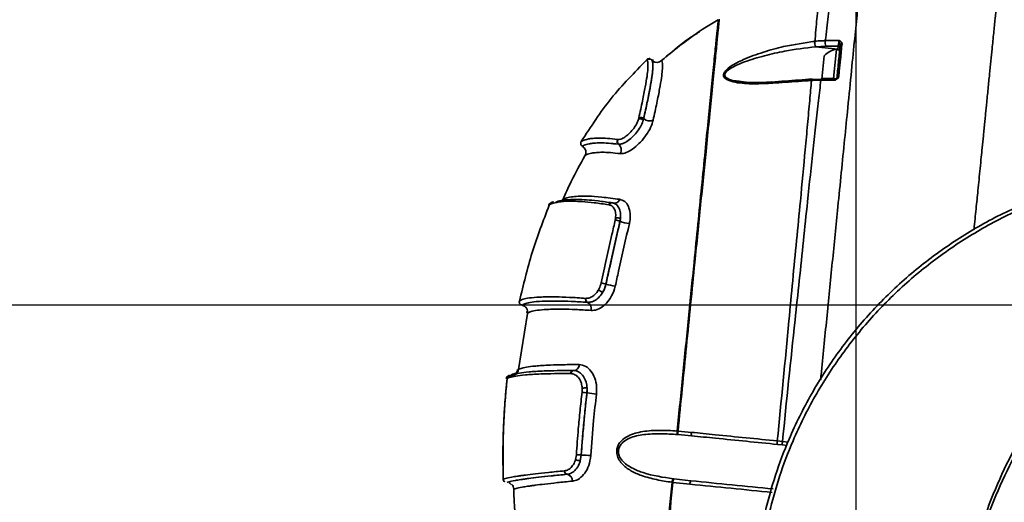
# Model space of a CAD drawing. Header units: millimetres. Extents: x -7686 to -856, y -458 to 6140.
# Tile 51 of 103: x -6014 to -5871, y 4045 to 4115. Entities that reach past the tile are written whole.
import ezdxf

# ---------------------------------------------------------------- set-up
doc = ezdxf.new("R2010")
doc.units = ezdxf.units.MM
doc.header["$LTSCALE"] = 5
doc.header["$PDSIZE"] = -1
doc.dimstyles.new('本体 安装', dxfattribs={"dimtxt": 24, "dimasz": 12, "dimexe": 7, "dimexo": 0.625, "dimtad": 1, "dimtoh": 1, "dimtxsty": 'Standard', "dimcen": 2.5, "dimclrd": 1, "dimclre": 1, "dimclrt": 4, "dimadec": 0, "dimazin": 0, "dimtfac": 1, "dimtmove": 0, "dimatfit": 3, "dimfxl": 1, "dimarcsym": 0})

# ---------------------------------------------------------------- blocks, each defined once
blk = doc.blocks.new('*D71')
at = {"color": 1, "linetype": 'ByBlock', "lineweight": -2, "transparency": 16777216}
for p, q in [((-5843.33, 4073.26), (-6086.92, 4073.26)), ((-6079.92, 4040.26), (-6079.92, 4061.26)), ((-5843.33, 4028.26), (-6086.92, 4028.26))]:
    blk.add_line(p, q, dxfattribs=at)
at = {"color": 1, "linetype": 'ByBlock', "transparency": 16777216}
for points in [[(-6081.92, 4061.26), (-6077.92, 4061.26), (-6079.92, 4073.26)], [(-6081.92, 4040.26), (-6077.92, 4040.26), (-6079.92, 4028.26)]]:
    blk.add_solid(points, dxfattribs=at)
at = {"layer": 'Defpoints', "color": 0, "linetype": 'ByBlock', "transparency": 16777216}
for p in [(-6079.92, 4073.26), (-5842.71, 4073.26), (-5842.71, 4028.26)]:
    blk.add_point(p, dxfattribs=at)
at = {"color": 4, "linetype": 'ByBlock', "transparency": 16777216, "insert": (-6092.54, 4048), "char_height": 24, "attachment_point": 5, "rotation": 90}
blk.add_mtext('45', dxfattribs=at)
blk = doc.blocks.new('*D77')
at = {"color": 1, "linetype": 'ByBlock', "lineweight": -2, "transparency": 16777216}
for p, q in [((-5892.71, 3650.76), (-5892.71, 4163.39)), ((-5842.71, 3650.76), (-5842.71, 4163.39)), ((-5880.71, 4156.39), (-5854.71, 4156.39))]:
    blk.add_line(p, q, dxfattribs=at)
at = {"color": 1, "linetype": 'ByBlock', "transparency": 16777216}
for points in [[(-5880.71, 4158.39), (-5880.71, 4154.39), (-5892.71, 4156.39)], [(-5854.71, 4158.39), (-5854.71, 4154.39), (-5842.71, 4156.39)]]:
    blk.add_solid(points, dxfattribs=at)
at = {"layer": 'Defpoints', "color": 0, "linetype": 'ByBlock', "transparency": 16777216}
for p in [(-5842.71, 4156.39), (-5892.71, 3650.14), (-5842.71, 3650.14)]:
    blk.add_point(p, dxfattribs=at)
at = {"color": 4, "linetype": 'ByBlock', "transparency": 16777216, "insert": (-5867.71, 4169.01), "char_height": 24, "attachment_point": 5}
blk.add_mtext('50', dxfattribs=at)

msp = doc.modelspace()

# ---------------------------------------------------------------- linework, layer by layer
at = {"linetype": 'Continuous', "lineweight": 35}
for p, q in [((-5912.75, 4114.705), (-5912.749, 4114.72)), ((-5898.725, 4111.586), (-5898.715, 4111.587)), ((-5898.604, 4110.776), (-5898.614, 4110.775)), ((-5895.401, 4110.453), (-5898.614, 4110.775)), ((-5897.146, 4110.864), (-5898.604, 4110.776)), ((-5895.358, 4110.883), (-5897.146, 4110.864)), ((-5895.603, 4110.445), (-5896.03, 4106.174)), ((-5895.116, 4110.295), (-5895.613, 4110.345)), ((-5895.5, 4106.449), (-5895.116, 4110.295)), ((-5895.414, 4110.325), (-5895.401, 4110.453)), ((-5895.401, 4110.453), (-5895.358, 4110.883)), ((-5923.132, 4108.878), (-5923.132, 4108.878)), ((-5923.079, 4108.922), (-5923.131, 4108.879)), ((-5922.371, 4108.838), (-5922.369, 4108.838)), ((-5922.179, 4108.801), (-5922.356, 4108.906)), ((-5897.359, 4109.464), (-5897.698, 4106.082)), ((-5909.696, 4105.779), (-5909.066, 4105.716)), ((-5899.028, 4106.041), (-5897.735, 4106.085)), ((-5895.8, 4106.122), (-5895.808, 4106.125)), ((-5924.338, 4100.281), (-5924.292, 4100.46)), ((-5923.589, 4100.36), (-5923.641, 4100.145)), ((-5923.641, 4100.145), (-5923.583, 4100.355)), ((-5923.589, 4100.36), (-5923.583, 4100.355)), ((-5927.364, 4097.333), (-5927.325, 4097.329)), ((-5932.481, 4096.336), (-5932.486, 4096.339)), ((-5927.197, 4096.636), (-5927.244, 4096.641)), ((-5927.24, 4096.638), (-5927.244, 4096.641)), ((-5927.24, 4096.638), (-5927.197, 4096.636)), ((-5932.125, 4094.979), (-5932.125, 4094.979)), ((-5928.602, 4087.855), (-5928.654, 4087.864)), ((-5928.064, 4088.122), (-5927.722, 4087.972)), ((-5927.789, 4088.005), (-5927.72, 4087.977)), ((-5927.017, 4085.466), (-5927.025, 4085.471)), ((-5929.069, 4076.345), (-5929.061, 4076.342)), ((-5932.026, 4074.274), (-5931.981, 4074.271)), ((-5941.627, 4073.681), (-5941.611, 4073.637)), ((-5941.209, 4073.299), (-5941.24, 4073.274)), ((-5931.705, 4073.682), (-5931.76, 4073.686)), ((-5931.758, 4073.685), (-5931.76, 4073.686)), ((-5931.758, 4073.685), (-5931.705, 4073.682)), ((-5940.466, 4072.097), (-5941.771, 4063.929)), ((-5940.466, 4072.097), (-5940.458, 4072.103)), ((-5942.577, 4063.2), (-5942.733, 4063.134)), ((-5942.276, 4063.352), (-5942.115, 4063.4)), ((-5934.152, 4063.35), (-5934.179, 4063.35)), ((-5933.776, 4063.792), (-5933.743, 4063.792)), ((-5933.743, 4063.792), (-5933.774, 4063.792)), ((-5932.531, 4060.643), (-5932.512, 4061.224)), ((-5931.799, 4061.25), (-5931.825, 4060.557)), ((-5931.816, 4060.555), (-5931.799, 4061.25)), ((-5931.816, 4060.555), (-5931.825, 4060.557)), ((-5918.718, 4055.012), (-5918.6, 4055.002)), ((-5918.572, 4054.499), (-5918.631, 4054.504)), ((-5918.6, 4055.002), (-5916.65, 4054.821)), ((-5916.617, 4054.315), (-5918.572, 4054.499)), ((-5904.181, 4053.574), (-5903.428, 4053.499)), ((-5903.437, 4052.998), (-5904.152, 4053.069)), ((-5902.806, 4052.934), (-5903.437, 4052.998)), ((-5903.428, 4053.499), (-5902.623, 4053.419)), ((-5933.483, 4050.873), (-5933.362, 4051.573)), ((-5932.651, 4051.531), (-5932.792, 4050.693)), ((-5932.792, 4050.693), (-5932.642, 4051.531)), ((-5932.651, 4051.531), (-5932.642, 4051.531)), ((-5935.096, 4049.231), (-5935.065, 4049.234)), ((-5934.673, 4048.734), (-5934.71, 4048.731)), ((-5934.709, 4048.731), (-5934.71, 4048.731)), ((-5934.709, 4048.731), (-5934.673, 4048.734)), ((-5943.995, 4048.044), (-5943.988, 4048.045)), ((-5943.478, 4047.557), (-5943.478, 4047.556)), ((-5919.342, 4047.564), (-5919.464, 4047.578)), ((-5916.861, 4047.293), (-5919.342, 4047.564)), ((-5919.273, 4048.072), (-5919.212, 4048.064)), ((-5919.212, 4048.064), (-5916.723, 4047.794)), ((-5942.451, 4046.593), (-5942.451, 4046.593))]:
    msp.add_line(p, q, dxfattribs=at)
at = {"linetype": 'Continuous', "lineweight": 35, "flags": 128}
for points in [[(-5892.745, 4111.424), (-5892.809, 4111.648), (-5892.947, 4111.816)], [(-5905.009, 4105.679), (-5905.014, 4105.679), (-5905.04, 4105.669), (-5905.064, 4105.646), (-5905.086, 4105.609), (-5905.104, 4105.559), (-5905.119, 4105.499)], [(-5899.106, 4106.099), (-5899.11, 4106.099), (-5899.136, 4106.088), (-5899.16, 4106.061), (-5899.181, 4106.021), (-5899.199, 4105.967), (-5899.213, 4105.902)], [(-5897.735, 4106.085), (-5897.75, 4106.12), (-5897.766, 4106.14), (-5897.783, 4106.144), (-5897.798, 4106.134)], [(-5942.057, 4063.418), (-5942.647, 4063.244), (-5942.804, 4063.152), (-5942.864, 4063.082), (-5942.875, 4063.054), (-5942.875, 4063.053), (-5942.875, 4063.053), (-5942.875, 4063.053), (-5942.875, 4063.053)]]:
    msp.add_lwpolyline(points, dxfattribs=at)
at = {"color": 4, "linetype": 'ByBlock'}
msp.add_arc((-5842.71, 3598.258), 872.295, 310, 170, dxfattribs=at)
at = {"linetype": 'Continuous', "lineweight": 35}
for centre, radius, start, end in [((-5897.688, 4111.314), 1.072, 165.31672, 210.23079), ((-5897.678, 4111.315), 1.072, 165.31928, 210.22913), ((-5895.506, 4111.341), 1.708, 168.47212, 196.22401), ((-5895.129, 4107.533), 2.95, 99.25042, 139.12311), ((-5895.425, 4110.147), 0.307, 29.78683, 85.60396), ((-5895.37, 4110.599), 0.284, 357.96698, 87.54631), ((-5894.797, 4110.984), 0.251, 86.03641, 166.34922), ((-5921.681, 4109.524), 1, 235.15375, 311.52339), ((-5921.133, 4108.885), 0.158, 279.54314, 310.5408), ((-5899.118, 4106.002), 0.0981, 23.62351, 83.35873), ((-5897.451, 4105.931), 0.402, 149.70892, 177.55712), ((-5895.803, 4106.432), 0.3, 268.87488, 321.53177), ((-5895.283, 4106.294), 0.239, 80.88334, 160.02245), ((-5924.105, 4099.624), 0.697, 48.32229, 109.52084), ((-5924.018, 4099.867), 0.654, 49.01858, 114.76731), ((-5922.726, 4101.367), 1.326, 229.73048, 293.12862), ((-5926.915, 4097.054), 0.528, 148.22462, 231.50474), ((-5926.865, 4097.056), 0.535, 149.28307, 231.75263), ((-5927.896, 4095.811), 1.056, 329.44965, 51.52437), ((-5927.839, 4088.853), 0.79, 257.24932, 345.02946), ((-5928.277, 4087.777), 0.387, 67.16199, 166.93586), ((-5928.218, 4087.756), 0.396, 67.23202, 165.58004), ((-5927.72, 4084.034), 1.596, 64.20871, 90.03173), ((-5927.472, 4084.762), 1.195, 64.507, 99.33425), ((-5925.62, 4088.454), 3.299, 244.93533, 269.24061), ((-5928.873, 4077.054), 2.009, 230.49476, 250.9757), ((-5930.38, 4072.133), 4.411, 72.71597, 81.98018), ((-5926.368, 4085.233), 9.289, 253.14956, 261.69571), ((-5931.55, 4074.135), 0.496, 163.74909, 244.9746), ((-5931.493, 4074.141), 0.505, 164.99848, 245.12353), ((-5932.177, 4072.79), 0.988, 344.27268, 64.87808), ((-5933.788, 4064.614), 0.822, 270.96013, 3.46518), ((-5933.767, 4063.38), 0.413, 91.21277, 184.1054), ((-5933.735, 4063.375), 0.417, 91.15767, 183.38775), ((-5932.061, 4058.708), 2.556, 84.11229, 100.15681), ((-5942.535, 3976.133), 85.101, 82.77042, 83.24947), ((-5911.836, 4217.193), 157.907, 262.73062, 263.23147), ((-5918.069, 4054.861), 0.666, 166.8783, 212.41159), ((-5917.582, 4054.805), 1.036, 169.08111, 197.18729), ((-5915.854, 4054.619), 0.821, 165.80113, 201.70017), ((-5903.345, 4053.368), 0.861, 166.14887, 200.3362), ((-5901.892, 4053.221), 1.561, 169.72678, 188.22159), ((-5932.126, 4066.176), 14.655, 265.16087, 267.94555), ((-5933.922, 4019.491), 32.065, 85.2446, 87.71306), ((-5932.675, 4052.557), 1.868, 244.37332, 266.38441), ((-5934.628, 4049.193), 0.47, 175.37, 259.89333), ((-5934.59, 4049.203), 0.476, 176.21304, 259.98949), ((-5934.872, 4047.808), 0.937, 355.82356, 79.93765), ((-5943.45, 4046.557), 1, 2.06757, 43.21621), ((-5918.759, 4047.59), 0.705, 136.848, 180.92441), ((-5918.232, 4047.544), 1.109, 152.0213, 178.94286), ((-5916.054, 4047.339), 0.809, 145.82532, 183.26847)]:
    msp.add_arc(centre, radius, start, end, dxfattribs=at)
for points, knots in [([(-5871.71, 4123.258), (-5871.711, 4123.248), (-5871.713, 4123.227), (-5871.753, 4122.818), (-5871.833, 4122.027), (-5871.957, 4120.784), (-5872.131, 4119.046), (-5872.333, 4117.024), (-5872.545, 4114.903), (-5872.752, 4112.832), (-5872.961, 4110.745), (-5873.164, 4108.714), (-5873.357, 4106.787), (-5873.568, 4104.676), (-5873.744, 4102.914), (-5873.877, 4101.581), (-5873.963, 4100.725), (-5874.053, 4099.821), (-5874.149, 4098.868), (-5874.272, 4097.633), (-5874.409, 4096.266), (-5874.567, 4094.68), (-5874.772, 4092.628), (-5875.023, 4090.124), (-5875.317, 4087.182), (-5875.509, 4085.268), (-5875.611, 4084.242), (-5875.615, 4084.202)], [0, 0, 0, 0, 0.0723554, 0.1443448, 0.2168603, 0.2887039, 0.3612886, 0.4334593, 0.48105, 0.5293816, 0.5784718, 0.6124149, 0.6478983, 0.6849172, 0.7234466, 0.736678, 0.7505439, 0.7650367, 0.780147, 0.7958626, 0.8231015, 0.8436039, 0.8685362, 0.9161328, 0.9554779, 0.9982529, 1, 1, 1, 1]), ([(-5897.893, 4062.423), (-5897.869, 4062.662), (-5897.572, 4065.627), (-5897.003, 4071.316), (-5896.187, 4079.479), (-5895.477, 4086.583), (-5894.882, 4092.532), (-5894.398, 4097.37), (-5893.896, 4102.394), (-5893.395, 4107.402), (-5892.923, 4112.119), (-5892.54, 4115.949), (-5892.253, 4118.821), (-5892.068, 4120.669), (-5891.977, 4121.578), (-5891.949, 4121.857), (-5891.949, 4121.865), (-5891.948, 4121.869)], [0, 0, 0, 0, 0.00795758, 0.09861654, 0.18924427, 0.27949501, 0.33645383, 0.39351822, 0.45039322, 0.52199902, 0.59355302, 0.66527901, 0.73703141, 0.80690307, 0.87685605, 0.93840881, 1, 1, 1, 1]), ([(-5897.893, 4062.423), (-5897.869, 4062.662), (-5897.572, 4065.627), (-5897.003, 4071.316), (-5896.187, 4079.479), (-5895.477, 4086.583), (-5894.882, 4092.532), (-5894.398, 4097.37), (-5893.896, 4102.394), (-5893.395, 4107.402), (-5892.923, 4112.119), (-5892.54, 4115.949), (-5892.253, 4118.821), (-5892.068, 4120.669), (-5891.977, 4121.578), (-5891.949, 4121.857), (-5891.949, 4121.865), (-5891.948, 4121.869)], [0, 0, 0, 0, 0.0079576, 0.0986165, 0.1892443, 0.279495, 0.3364538, 0.3935182, 0.4503932, 0.521999, 0.593553, 0.665279, 0.7370314, 0.8069031, 0.876856, 0.9384088, 1, 1, 1, 1]), ([(-5898.715, 4111.587), (-5898.706, 4111.693), (-5898.591, 4113.056), (-5898.379, 4115.41), (-5898.131, 4117.988), (-5897.888, 4119.657), (-5897.735, 4120.531), (-5897.734, 4120.558), (-5897.733, 4120.573)], [0, 0, 0, 0, 0.0140151, 0.1811755, 0.3531141, 0.5363649, 0.7236873, 1, 1, 1, 1]), ([(-5896.34, 4121.001), (-5896.343, 4120.99), (-5896.348, 4120.97), (-5896.329, 4120.09), (-5896.407, 4118.42), (-5896.705, 4115.707), (-5896.995, 4113.264), (-5897.164, 4111.813), (-5897.18, 4111.682)], [0, 0, 0, 0, 0.2729098, 0.4590125, 0.6446422, 0.8139324, 0.9832175, 1, 1, 1, 1]), ([(-5912.749, 4114.72), (-5913.401, 4114.335), (-5916.329, 4112.607), (-5918.967, 4110.451), (-5921.018, 4108.775)], [0, 0, 0, 0, 0.222662, 1, 1, 1, 1]), ([(-5918.718, 4055.012), (-5918.444, 4057.74), (-5917.897, 4063.196), (-5917.08, 4071.373), (-5916.348, 4078.676), (-5915.711, 4085.049), (-5915.174, 4090.458), (-5914.675, 4095.479), (-5914.226, 4100.017), (-5913.809, 4104.213), (-5913.433, 4107.949), (-5913.134, 4110.949), (-5912.935, 4112.905), (-5912.806, 4114.133), (-5912.754, 4114.665), (-5912.751, 4114.692), (-5912.75, 4114.705)], [0, 0, 0, 0, 0.0926087, 0.1852094, 0.2776385, 0.3413573, 0.4051963, 0.4687858, 0.5259578, 0.5830797, 0.6490398, 0.7149816, 0.7796578, 0.8444632, 0.9266756, 1, 1, 1, 1]), ([(-5912.612, 4114.785), (-5912.614, 4114.77), (-5912.617, 4114.74), (-5912.672, 4114.199), (-5912.79, 4112.984), (-5912.98, 4111.026), (-5913.279, 4108.033), (-5913.659, 4104.282), (-5914.083, 4100.053), (-5914.501, 4095.924), (-5914.914, 4091.818), (-5915.452, 4086.481), (-5916.071, 4080.316), (-5916.763, 4073.412), (-5917.578, 4065.242), (-5918.191, 4059.102), (-5918.6, 4055.002)], [0, 0, 0, 0, 0.0813557, 0.1630234, 0.2266152, 0.2915025, 0.3557266, 0.4224449, 0.4785423, 0.5357882, 0.5825025, 0.629232, 0.7251567, 0.7936474, 0.8621979, 1, 1, 1, 1]), ([(-5915.476, 4112.952), (-5915.96, 4112.657), (-5917.696, 4111.601), (-5919.228, 4110.259), (-5920.333, 4109.292)], [0, 0, 0, 0, 0.2788253, 1, 1, 1, 1]), ([(-5911.904, 4107.017), (-5911.817, 4107.147), (-5911.583, 4107.493), (-5910.638, 4108.19), (-5908.814, 4109.105), (-5906.209, 4110.048), (-5902.708, 4111.005), (-5900.23, 4111.366), (-5898.725, 4111.586)], [0, 0, 0, 0, 0.0396791, 0.105822, 0.2479591, 0.459303, 0.6713685, 1, 1, 1, 1]), ([(-5898.715, 4111.587), (-5898.402, 4111.616), (-5897.898, 4111.663), (-5897.377, 4111.677), (-5897.18, 4111.682)], [0, 0, 0, 0, 0.6226383, 1, 1, 1, 1]), ([(-5897.18, 4111.682), (-5896.854, 4111.687), (-5896.201, 4111.696), (-5895.545, 4111.699), (-5895.215, 4111.7)], [0, 0, 0, 0, 0.4980312, 1, 1, 1, 1]), ([(-5895.358, 4110.883), (-5895.347, 4110.915), (-5895.326, 4110.979), (-5895.291, 4111.13), (-5895.259, 4111.299), (-5895.234, 4111.47), (-5895.219, 4111.608), (-5895.216, 4111.674), (-5895.215, 4111.7)], [0, 0, 0, 0, 0.1844278, 0.3675327, 0.5462933, 0.7189474, 0.8871075, 1, 1, 1, 1]), ([(-5895.215, 4111.7), (-5895.214, 4111.699), (-5895.182, 4111.688), (-5895.065, 4111.644), (-5894.907, 4111.551), (-5894.788, 4111.398), (-5894.782, 4111.289), (-5894.779, 4111.234)], [0, 0, 0, 0, 0.00529725, 0.12511851, 0.47241934, 0.7358344, 1, 1, 1, 1]), ([(-5895.041, 4111.043), (-5895.041, 4111.088), (-5895.041, 4111.186), (-5895.101, 4111.377), (-5895.162, 4111.561), (-5895.202, 4111.669), (-5895.215, 4111.699), (-5895.215, 4111.7)], [0, 0, 0, 0, 0.1930257, 0.4184887, 0.8181613, 0.9940968, 1, 1, 1, 1]), ([(-5898.614, 4110.775), (-5900.115, 4110.602), (-5902.573, 4110.319), (-5906.049, 4109.522), (-5908.621, 4108.755), (-5910.457, 4107.988), (-5911.375, 4107.398), (-5911.731, 4107.013), (-5911.83, 4106.72), (-5911.779, 4106.541), (-5911.669, 4106.373), (-5911.3, 4106.078), (-5910.589, 4105.844), (-5909.925, 4105.796), (-5909.696, 4105.779)], [0, 0, 0, 0, 0.2668821, 0.4367968, 0.6095714, 0.7222636, 0.7728424, 0.80189, 0.8247421, 0.8450596, 0.8508256, 0.8774328, 0.9577065, 1, 1, 1, 1]), ([(-5895.507, 4106.376), (-5895.426, 4107.194), (-5895.261, 4108.841), (-5895.115, 4110.306), (-5895.041, 4111.043)], [0, 0, 0, 0, 0.496679, 1, 1, 1, 1]), ([(-5894.779, 4111.234), (-5894.853, 4110.489), (-5894.978, 4109.221), (-5895.139, 4107.601), (-5895.221, 4106.77), (-5895.245, 4106.531)], [0, 0, 0, 0, 0.5033568, 0.8571008, 1, 1, 1, 1]), ([(-5923.132, 4108.878), (-5924.922, 4107.065), (-5928.502, 4103.44), (-5931.273, 4099.165), (-5932.658, 4097.028)], [0, 0, 0, 0, 0.5000903, 1, 1, 1, 1]), ([(-5924.292, 4100.46), (-5924.107, 4101.309), (-5923.738, 4103.005), (-5923.332, 4105.027), (-5923.078, 4106.566), (-5922.965, 4107.672), (-5922.966, 4108.363), (-5923.013, 4108.736), (-5923.08, 4108.904), (-5923.113, 4108.887), (-5923.132, 4108.878)], [0, 0, 0, 0, 0.1133024, 0.2265038, 0.3394628, 0.4524816, 0.5793606, 0.7063329, 0.8322818, 1, 1, 1, 1]), ([(-5922.369, 4108.838), (-5922.366, 4108.838), (-5922.349, 4108.836), (-5922.308, 4108.697), (-5922.236, 4108.357), (-5922.262, 4107.639), (-5922.359, 4106.544), (-5922.628, 4104.981), (-5923.015, 4102.954), (-5923.396, 4101.232), (-5923.589, 4100.36)], [0, 0, 0, 0, 0.0245011, 0.171493, 0.3194645, 0.468468, 0.599948, 0.734016, 0.8653365, 1, 1, 1, 1]), ([(-5923.583, 4100.355), (-5923.399, 4101.184), (-5923.028, 4102.861), (-5922.645, 4104.848), (-5922.375, 4106.415), (-5922.26, 4107.529), (-5922.233, 4108.256), (-5922.299, 4108.737), (-5922.337, 4108.743), (-5922.36, 4108.746)], [0, 0, 0, 0, 0.1269154, 0.2566315, 0.3837194, 0.513348, 0.6537541, 0.7953521, 1, 1, 1, 1]), ([(-5923.132, 4108.878), (-5923.132, 4108.878), (-5923.132, 4108.878), (-5923.132, 4108.878), (-5923.131, 4108.879), (-5923.131, 4108.879)], [0, 0, 0, 0, 0.377064, 0.820215, 1, 1, 1, 1]), ([(-5922.374, 4108.832), (-5922.409, 4108.88), (-5922.492, 4108.996), (-5922.959, 4109.053), (-5923.103, 4108.906), (-5923.118, 4108.891), (-5923.119, 4108.89)], [0, 0, 0, 0, 0.2540584, 0.6089692, 0.9709171, 1, 1, 1, 1]), ([(-5922.66, 4109.048), (-5922.707, 4109.063), (-5922.888, 4109.122), (-5923.033, 4108.995), (-5923.068, 4108.96), (-5923.073, 4108.955)], [0, 0, 0, 0, 0.2342037, 0.9025944, 1, 1, 1, 1]), ([(-5921.018, 4108.775), (-5920.974, 4108.786), (-5920.913, 4108.8), (-5920.845, 4108.178), (-5920.858, 4107.456), (-5920.981, 4106.319), (-5921.246, 4104.742), (-5921.654, 4102.697), (-5922.022, 4100.998), (-5922.205, 4100.148)], [0, 0, 0, 0, 0.3134535, 0.4347107, 0.5558908, 0.6670895, 0.7782429, 0.8890716, 1, 1, 1, 1]), ([(-5921.017, 4108.776), (-5921.018, 4108.776), (-5921.018, 4108.776), (-5921.018, 4108.775), (-5921.018, 4108.775)], [0, 0, 0, 0, 0.6298537, 1, 1, 1, 1]), ([(-5905.119, 4105.499), (-5906.063, 4105.455), (-5907.95, 4105.367), (-5910.205, 4105.545), (-5911.515, 4105.97), (-5911.929, 4106.369), (-5912.034, 4106.681), (-5911.946, 4106.91), (-5911.904, 4107.017)], [0, 0, 0, 0, 0.3319272, 0.6632682, 0.8307575, 0.8890238, 0.9479529, 1, 1, 1, 1]), ([(-5905.009, 4105.701), (-5905.498, 4105.663), (-5906.643, 4105.573), (-5908.229, 4105.578), (-5909.268, 4105.688), (-5909.703, 4105.733)], [0, 0, 0, 0, 0.3022189, 0.7076754, 1, 1, 1, 1]), ([(-5899.213, 4105.902), (-5899.53, 4105.881), (-5901.111, 4105.774), (-5903.08, 4105.64), (-5904.731, 4105.526), (-5905.119, 4105.499)], [0, 0, 0, 0, 0.1605854, 0.8029271, 1, 1, 1, 1]), ([(-5899.106, 4106.099), (-5899.756, 4106.054), (-5901.728, 4105.917), (-5903.691, 4105.768), (-5905.008, 4105.669)], [0, 0, 0, 0, 0.3296882, 1, 1, 1, 1]), ([(-5904.181, 4053.574), (-5903.608, 4059.378), (-5902.842, 4067.132), (-5901.954, 4076.841), (-5901.375, 4082.667), (-5900.756, 4089.071), (-5900.231, 4094.717), (-5899.786, 4099.533), (-5899.479, 4102.909), (-5899.298, 4104.947), (-5899.213, 4105.902)], [0, 0, 0, 0, 0.3202887, 0.4279632, 0.5356807, 0.6431236, 0.7870759, 0.8609563, 0.9348172, 1, 1, 1, 1]), ([(-5897.853, 4105.948), (-5897.963, 4104.974), (-5898.194, 4102.934), (-5898.569, 4099.586), (-5899.101, 4094.746), (-5899.712, 4089.07), (-5900.382, 4082.633), (-5900.973, 4076.876), (-5902.039, 4067.164), (-5902.832, 4059.368), (-5903.428, 4053.499)], [0, 0, 0, 0, 0.0658766, 0.1379635, 0.2100677, 0.3581478, 0.4641317, 0.5703699, 0.6765616, 1, 1, 1, 1]), ([(-5897.853, 4105.948), (-5898.18, 4105.944), (-5898.639, 4105.939), (-5899.085, 4105.91), (-5899.213, 4105.902)], [0, 0, 0, 0, 0.71249306, 1, 1, 1, 1]), ([(-5895.798, 4105.931), (-5896.045, 4105.935), (-5896.731, 4105.943), (-5897.415, 4105.946), (-5897.853, 4105.948)], [0, 0, 0, 0, 0.3596405, 1, 1, 1, 1]), ([(-5895.799, 4106.178), (-5896.435, 4106.194), (-5897.105, 4106.21), (-5897.767, 4106.205), (-5897.801, 4106.204)], [0, 0, 0, 0, 0.9497795, 1, 1, 1, 1]), ([(-5895.798, 4105.931), (-5895.798, 4105.938), (-5895.794, 4105.99), (-5895.792, 4106.066), (-5895.794, 4106.121), (-5895.8, 4106.122), (-5895.8, 4106.122)], [0, 0, 0, 0, 0.0677851, 0.5136564, 0.9707439, 1, 1, 1, 1]), ([(-5895.245, 4106.531), (-5895.259, 4106.465), (-5895.289, 4106.335), (-5895.446, 4106.14), (-5895.629, 4106.013), (-5895.761, 4105.949), (-5895.797, 4105.932), (-5895.798, 4105.931)], [0, 0, 0, 0, 0.261999, 0.5229685, 0.8720082, 0.994794, 1, 1, 1, 1]), ([(-5895.571, 4106.247), (-5895.581, 4106.233), (-5895.63, 4106.168), (-5895.715, 4106.082), (-5895.778, 4105.971), (-5895.798, 4105.933), (-5895.798, 4105.931)], [0, 0, 0, 0, 0.15734317, 0.73310464, 0.99167291, 1, 1, 1, 1]), ([(-5895.507, 4106.376), (-5895.514, 4106.347), (-5895.525, 4106.299), (-5895.558, 4106.261), (-5895.571, 4106.247)], [0, 0, 0, 0, 0.6248168, 1, 1, 1, 1]), ([(-5927.325, 4097.329), (-5927.191, 4097.339), (-5926.908, 4097.361), (-5926.339, 4097.655), (-5925.725, 4098.138), (-5925.146, 4098.765), (-5924.672, 4099.462), (-5924.432, 4099.977), (-5924.352, 4100.235), (-5924.338, 4100.281)], [0, 0, 0, 0, 0.1484084, 0.3143943, 0.4774953, 0.6393657, 0.8014534, 0.9644192, 1, 1, 1, 1]), ([(-5923.641, 4100.145), (-5923.658, 4100.09), (-5923.753, 4099.782), (-5924.038, 4099.168), (-5924.601, 4098.34), (-5925.291, 4097.595), (-5926.024, 4097.021), (-5926.702, 4096.673), (-5927.038, 4096.648), (-5927.197, 4096.636)], [0, 0, 0, 0, 0.0355542, 0.1987016, 0.3612629, 0.5235982, 0.6868732, 0.8524884, 1, 1, 1, 1]), ([(-5922.205, 4100.148), (-5922.309, 4099.797), (-5922.511, 4099.11), (-5923.184, 4097.972), (-5924.027, 4096.932), (-5924.979, 4096.07), (-5925.915, 4095.483), (-5926.588, 4095.259), (-5926.892, 4095.271), (-5926.987, 4095.275)], [0, 0, 0, 0, 0.1618892, 0.3172784, 0.4721879, 0.6260792, 0.7786863, 0.9305517, 1, 1, 1, 1]), ([(-5932.658, 4097.028), (-5932.663, 4097.018), (-5932.682, 4096.985), (-5932.718, 4096.898), (-5932.74, 4096.757), (-5932.707, 4096.59), (-5932.622, 4096.439), (-5932.531, 4096.372), (-5932.486, 4096.339)], [0, 0, 0, 0, 0.0405958, 0.1458191, 0.3593739, 0.5729189, 0.7864594, 1, 1, 1, 1]), ([(-5932.658, 4097.028), (-5932.654, 4097.034), (-5932.636, 4097.064), (-5932.474, 4097.186), (-5931.853, 4097.375), (-5930.967, 4097.506), (-5930.063, 4097.55), (-5928.915, 4097.515), (-5927.881, 4097.393), (-5927.364, 4097.333)], [0, 0, 0, 0, 0.0594487, 0.2939751, 0.5283164, 0.6455192, 0.7629838, 0.8815297, 1, 1, 1, 1]), ([(-5927.244, 4096.641), (-5927.756, 4096.701), (-5928.78, 4096.821), (-5929.917, 4096.857), (-5930.812, 4096.814), (-5931.691, 4096.684), (-5932.306, 4096.496), (-5932.464, 4096.375), (-5932.482, 4096.345), (-5932.486, 4096.339)], [0, 0, 0, 0, 0.1177697, 0.2356156, 0.3528563, 0.4699583, 0.7049513, 0.940132, 1, 1, 1, 1]), ([(-5932.481, 4096.336), (-5932.477, 4096.342), (-5932.459, 4096.372), (-5932.298, 4096.494), (-5931.681, 4096.682), (-5930.802, 4096.811), (-5929.908, 4096.854), (-5928.773, 4096.818), (-5927.751, 4096.698), (-5927.24, 4096.638)], [0, 0, 0, 0, 0.0618037, 0.2965915, 0.531192, 0.6480863, 0.7648066, 0.8824412, 1, 1, 1, 1]), ([(-5932.481, 4096.336), (-5932.39, 4096.269), (-5932.208, 4096.135), (-5932.039, 4095.833), (-5931.973, 4095.499), (-5932.015, 4095.219), (-5932.085, 4095.052), (-5932.118, 4094.992), (-5932.125, 4094.979)], [0, 0, 0, 0, 0.21686655, 0.43373292, 0.65060421, 0.86748553, 0.97084939, 1, 1, 1, 1]), ([(-5932.125, 4094.979), (-5932.809, 4093.737), (-5933.965, 4091.64), (-5934.946, 4089.456), (-5935.346, 4088.566)], [0, 0, 0, 0, 0.59229952, 1, 1, 1, 1]), ([(-5926.987, 4095.275), (-5927.488, 4095.333), (-5928.491, 4095.451), (-5929.603, 4095.487), (-5930.48, 4095.446), (-5931.346, 4095.32), (-5931.949, 4095.135), (-5932.104, 4095.015), (-5932.122, 4094.985), (-5932.125, 4094.979)], [0, 0, 0, 0, 0.1161241, 0.2323253, 0.3485888, 0.4652765, 0.7012368, 0.9373897, 1, 1, 1, 1]), ([(-5905.962, 4043.23), (-5905.487, 4045.033), (-5904.537, 4048.64), (-5902.33, 4054.402), (-5899.332, 4060.449), (-5895.359, 4066.598), (-5890.732, 4072.271), (-5885.482, 4077.375), (-5879.7, 4081.864), (-5873.456, 4085.686), (-5866.813, 4088.764), (-5859.871, 4091.087), (-5852.714, 4092.625), (-5845.427, 4093.332), (-5838.109, 4093.224), (-5832.99, 4092.584), (-5830.335, 4092.069), (-5830.068, 4092.017)], [0, 0, 0, 0, 0.0560969, 0.1121938, 0.1854177, 0.258875, 0.3320989, 0.4053232, 0.4787811, 0.5520054, 0.6252288, 0.6986858, 0.7719092, 0.845131, 0.9185862, 0.991808, 1, 1, 1, 1]), ([(-5830.153, 4091.647), (-5830.415, 4091.698), (-5833.051, 4092.204), (-5838.136, 4092.829), (-5845.409, 4092.915), (-5852.646, 4092.189), (-5859.748, 4090.635), (-5866.629, 4088.303), (-5873.208, 4085.223), (-5879.387, 4081.411), (-5885.104, 4076.941), (-5890.292, 4071.869), (-5894.865, 4066.239), (-5898.792, 4060.142), (-5901.759, 4054.152), (-5903.945, 4048.445), (-5904.889, 4044.874), (-5905.36, 4043.088)], [0, 0, 0, 0, 0.00810524, 0.0814726, 0.15507734, 0.22844652, 0.30173016, 0.37524834, 0.44853291, 0.52172466, 0.59514855, 0.66834167, 0.74147345, 0.81483545, 0.88796739, 0.94398365, 1, 1, 1, 1]), ([(-5928.654, 4087.864), (-5929.381, 4087.966), (-5930.834, 4088.17), (-5933.022, 4088.369), (-5934.958, 4088.397), (-5936.376, 4088.21), (-5937.109, 4087.962), (-5937.294, 4087.813), (-5937.307, 4087.785), (-5937.311, 4087.777)], [0, 0, 0, 0, 0.0949777, 0.1899918, 0.3601284, 0.5306613, 0.7225563, 0.914621, 1, 1, 1, 1]), ([(-5936.362, 4088.24), (-5936.148, 4088.32), (-5935.748, 4088.469), (-5934.333, 4088.632), (-5932.428, 4088.625), (-5930.272, 4088.428), (-5928.846, 4088.232), (-5928.127, 4088.133)], [0, 0, 0, 0, 0.2677456, 0.5010239, 0.7387732, 0.8684641, 1, 1, 1, 1]), ([(-5935.346, 4088.566), (-5935.334, 4088.584), (-5935.31, 4088.62), (-5934.962, 4088.815), (-5934.254, 4088.994), (-5933.16, 4089.093), (-5931.706, 4089.124), (-5929.771, 4089), (-5927.973, 4088.766), (-5927.076, 4088.649)], [0, 0, 0, 0, 0.1692025, 0.3374339, 0.5049923, 0.6294698, 0.7530657, 0.8768753, 1, 1, 1, 1]), ([(-5927.076, 4088.649), (-5926.818, 4088.569), (-5926.302, 4088.409), (-5925.767, 4087.657), (-5925.505, 4086.63), (-5925.542, 4085.735), (-5925.646, 4085.239), (-5925.663, 4085.155)], [0, 0, 0, 0, 0.2363479, 0.473448, 0.7110347, 0.9510901, 1, 1, 1, 1]), ([(-5937.311, 4087.777), (-5938.181, 4085.507), (-5939.923, 4080.966), (-5941.056, 4076.236), (-5941.623, 4073.871)], [0, 0, 0, 0, 0.4998453, 1, 1, 1, 1]), ([(-5936.696, 4088.294), (-5936.715, 4088.289), (-5936.927, 4088.231), (-5937.05, 4088.156), (-5937.358, 4087.964), (-5937.368, 4087.804), (-5937.369, 4087.783)], [0, 0, 0, 0, 0.0514621, 0.5856463, 0.9445117, 1, 1, 1, 1]), ([(-5927.666, 4085.941), (-5927.653, 4086.175), (-5927.626, 4086.668), (-5927.825, 4087.287), (-5928.166, 4087.71), (-5928.468, 4087.81), (-5928.602, 4087.855)], [0, 0, 0, 0, 0.2439312, 0.5144991, 0.7843279, 1, 1, 1, 1]), ([(-5927.722, 4087.972), (-5927.684, 4087.957), (-5927.453, 4087.866), (-5927.152, 4087.436), (-5926.909, 4086.709), (-5926.942, 4086.12), (-5926.958, 4085.84)], [0, 0, 0, 0, 0.0630743, 0.3844543, 0.7077493, 1, 1, 1, 1]), ([(-5929.764, 4076.501), (-5929.237, 4078.872), (-5928.553, 4081.949), (-5927.876, 4084.942), (-5927.72, 4085.63)], [0, 0, 0, 0, 0.7703899, 1, 1, 1, 1]), ([(-5927.72, 4085.63), (-5927.71, 4085.68), (-5927.688, 4085.784), (-5927.673, 4085.887), (-5927.666, 4085.941)], [0, 0, 0, 0, 0.4817491, 1, 1, 1, 1]), ([(-5926.958, 4085.84), (-5926.967, 4085.777), (-5926.985, 4085.654), (-5927.012, 4085.53), (-5927.025, 4085.471)], [0, 0, 0, 0, 0.518142, 1, 1, 1, 1]), ([(-5927.017, 4085.466), (-5927.005, 4085.53), (-5926.98, 4085.655), (-5926.965, 4085.78), (-5926.958, 4085.84)], [0, 0, 0, 0, 0.5135013, 1, 1, 1, 1]), ([(-5927.025, 4085.471), (-5927.181, 4084.782), (-5927.858, 4081.788), (-5928.542, 4078.713), (-5929.069, 4076.345)], [0, 0, 0, 0, 0.2300714, 1, 1, 1, 1]), ([(-5929.061, 4076.342), (-5928.904, 4077.063), (-5928.233, 4080.141), (-5927.544, 4083.156), (-5927.017, 4085.466)], [0, 0, 0, 0, 0.2342102, 1, 1, 1, 1]), ([(-5925.663, 4085.155), (-5926.191, 4082.847), (-5926.881, 4079.833), (-5927.552, 4076.76), (-5927.71, 4076.041)], [0, 0, 0, 0, 0.76587459, 1, 1, 1, 1]), ([(-5931.981, 4074.271), (-5931.797, 4074.285), (-5931.411, 4074.315), (-5930.809, 4074.673), (-5930.388, 4075.121), (-5930.198, 4075.429), (-5930.152, 4075.503)], [0, 0, 0, 0, 0.2818691, 0.5932121, 0.9015439, 1, 1, 1, 1]), ([(-5927.71, 4076.041), (-5927.859, 4075.552), (-5928.138, 4074.636), (-5928.948, 4073.536), (-5929.866, 4072.803), (-5930.664, 4072.517), (-5931.096, 4072.521), (-5931.226, 4072.522)], [0, 0, 0, 0, 0.252523, 0.4730196, 0.6916196, 0.9074746, 1, 1, 1, 1]), ([(-5930.152, 4075.503), (-5930.114, 4075.57), (-5929.941, 4075.878), (-5929.842, 4076.227), (-5929.764, 4076.501)], [0, 0, 0, 0, 0.2163737, 1, 1, 1, 1]), ([(-5929.069, 4076.345), (-5929.161, 4076.018), (-5929.279, 4075.602), (-5929.484, 4075.234), (-5929.528, 4075.154)], [0, 0, 0, 0, 0.7837396, 1, 1, 1, 1]), ([(-5929.528, 4075.154), (-5929.507, 4075.191), (-5929.295, 4075.554), (-5929.172, 4075.97), (-5929.061, 4076.342)], [0, 0, 0, 0, 0.1021414, 1, 1, 1, 1]), ([(-5941.586, 4073.9), (-5941.579, 4073.913), (-5941.565, 4073.94), (-5941.167, 4074.135), (-5940.311, 4074.33), (-5938.804, 4074.471), (-5936.778, 4074.498), (-5934.448, 4074.438), (-5932.833, 4074.329), (-5932.026, 4074.274)], [0, 0, 0, 0, 0.1662477, 0.3335171, 0.5006316, 0.6543786, 0.8077881, 0.9039088, 1, 1, 1, 1]), ([(-5929.528, 4075.154), (-5929.583, 4075.065), (-5929.81, 4074.699), (-5930.312, 4074.165), (-5931.029, 4073.737), (-5931.488, 4073.7), (-5931.705, 4073.682)], [0, 0, 0, 0, 0.09902099, 0.40846226, 0.71960599, 1, 1, 1, 1]), ([(-5941.619, 4073.91), (-5941.626, 4073.894), (-5941.661, 4073.817), (-5941.663, 4073.654), (-5941.567, 4073.534), (-5941.547, 4073.51)], [0, 0, 0, 0, 0.1670407, 0.8324554, 1, 1, 1, 1]), ([(-5941.56, 4073.505), (-5941.559, 4073.501), (-5941.534, 4073.436), (-5941.423, 4073.34), (-5941.301, 4073.296), (-5941.24, 4073.274)], [0, 0, 0, 0, 0.03212435, 0.51606217, 1, 1, 1, 1]), ([(-5941.236, 4073.274), (-5941.226, 4073.292), (-5941.21, 4073.322), (-5940.807, 4073.533), (-5940.133, 4073.659), (-5939.8, 4073.721)], [0, 0, 0, 0, 0.4315817, 0.7193476, 1, 1, 1, 1]), ([(-5931.76, 4073.686), (-5932.549, 4073.739), (-5934.142, 4073.847), (-5936.43, 4073.892), (-5938.446, 4073.879), (-5939.933, 4073.728), (-5940.796, 4073.526), (-5941.005, 4073.423), (-5941.108, 4073.373)], [0, 0, 0, 0, 0.1141386, 0.230313, 0.4130599, 0.6005326, 0.8027081, 1, 1, 1, 1]), ([(-5931.226, 4072.522), (-5932, 4072.57), (-5933.548, 4072.664), (-5935.783, 4072.708), (-5937.724, 4072.676), (-5939.177, 4072.541), (-5940.014, 4072.354), (-5940.454, 4072.143), (-5940.461, 4072.114), (-5940.466, 4072.097)], [0, 0, 0, 0, 0.0873112, 0.1746506, 0.31457, 0.4548107, 0.6101143, 0.7655652, 1, 1, 1, 1]), ([(-5939.8, 4073.721), (-5939.791, 4073.722), (-5939.509, 4073.782), (-5938.4, 4073.877), (-5936.468, 4073.892), (-5934.16, 4073.848), (-5932.563, 4073.74), (-5931.758, 4073.685)], [0, 0, 0, 0, 0.0099706, 0.3103424, 0.6169385, 0.806827, 1, 1, 1, 1]), ([(-5877.185, 4032.744), (-5877.185, 4032.744), (-5876.476, 4035.138), (-5875.156, 4039.552), (-5872.883, 4045.88), (-5870.263, 4051.645), (-5867.099, 4057.032), (-5863.276, 4061.856), (-5858.801, 4065.941), (-5853.684, 4069.148), (-5848.347, 4071.385), (-5842.96, 4072.717), (-5837.627, 4073.235), (-5832.237, 4072.868), (-5827.716, 4071.708), (-5823.572, 4069.89), (-5819.823, 4067.537), (-5816.127, 4064.26), (-5813.036, 4060.599), (-5810.503, 4056.709), (-5808.102, 4051.854), (-5806.211, 4045.943), (-5805.232, 4039.058), (-5805.403, 4032.133), (-5806.527, 4025.714), (-5808.4, 4019.878), (-5810.607, 4014.578), (-5812.209, 4011.1), (-5813.005, 4009.358), (-5813.005, 4009.358)], [0, 0, 0, 0, 0.00000042, 0.05196973, 0.09589129, 0.13985508, 0.1836471, 0.22572025, 0.26774774, 0.30947471, 0.35121465, 0.38805047, 0.42487013, 0.46246733, 0.50001673, 0.52134386, 0.55649116, 0.59167102, 0.62381303, 0.65609329, 0.68826428, 0.73663219, 0.78501942, 0.83277379, 0.88054823, 0.92028111, 0.96013609, 0.99999958, 1, 1, 1, 1]), ([(-5940.579, 4072.369), (-5940.573, 4072.349), (-5940.548, 4072.264), (-5940.582, 4072.198), (-5940.608, 4072.147)], [0, 0, 0, 0, 0.2315489, 1, 1, 1, 1]), ([(-5813.336, 4009.509), (-5812.543, 4011.242), (-5810.958, 4014.708), (-5808.79, 4019.994), (-5806.985, 4025.8), (-5805.954, 4032.163), (-5805.895, 4038.982), (-5806.981, 4045.722), (-5809.184, 4052.176), (-5812.485, 4058.119), (-5816.374, 4062.897), (-5820.545, 4066.512), (-5824.161, 4068.748), (-5828.142, 4070.485), (-5832.473, 4071.612), (-5837.658, 4072.012), (-5842.815, 4071.584), (-5848.066, 4070.379), (-5853.296, 4068.304), (-5858.351, 4065.275), (-5862.803, 4061.361), (-5866.647, 4056.677), (-5869.849, 4051.396), (-5872.506, 4045.702), (-5874.811, 4039.424), (-5876.124, 4035.03), (-5876.838, 4032.642)], [0, 0, 0, 0, 0.0404854, 0.0809631, 0.1213079, 0.1694218, 0.2175161, 0.265914, 0.3142953, 0.3622268, 0.4101203, 0.4446592, 0.4791675, 0.4999857, 0.5367702, 0.5736001, 0.6100423, 0.6464991, 0.6880181, 0.7295217, 0.7715942, 0.8137124, 0.8580545, 0.9025821, 0.9470608, 1, 1, 1, 1]), ([(-5941.771, 4063.929), (-5941.771, 4063.926), (-5941.772, 4063.917), (-5941.745, 4063.966), (-5941.466, 4064.096), (-5940.744, 4064.271), (-5939.41, 4064.457), (-5937.547, 4064.583), (-5935.336, 4064.645), (-5933.756, 4064.658), (-5932.967, 4064.664)], [0, 0, 0, 0, 0.051183, 0.2117938, 0.3719141, 0.5318841, 0.675498, 0.818762, 0.9094006, 1, 1, 1, 1]), ([(-5932.967, 4064.664), (-5932.636, 4064.612), (-5932.008, 4064.512), (-5931.2, 4063.756), (-5930.643, 4062.721), (-5930.374, 4061.538), (-5930.424, 4060.742), (-5930.446, 4060.387)], [0, 0, 0, 0, 0.2235755, 0.4255513, 0.6283146, 0.8340903, 1, 1, 1, 1]), ([(-5943.173, 4063.081), (-5943.192, 4063.075), (-5943.25, 4063.054), (-5943.281, 4063.022), (-5943.533, 4062.847), (-5943.508, 4062.651), (-5943.502, 4062.599)], [0, 0, 0, 0, 0.2230744, 0.7015225, 0.9215527, 1, 1, 1, 1]), ([(-5942.875, 4063.053), (-5942.942, 4063.052), (-5943.074, 4063.051), (-5943.251, 4062.954), (-5943.384, 4062.801), (-5943.413, 4062.672), (-5943.427, 4062.607)], [0, 0, 0, 0, 0.25, 0.5, 0.75, 1, 1, 1, 1]), ([(-5934.179, 4063.35), (-5934.996, 4063.349), (-5936.631, 4063.347), (-5938.929, 4063.297), (-5940.882, 4063.176), (-5942.291, 4062.989), (-5943.066, 4062.803), (-5943.382, 4062.666), (-5943.426, 4062.598), (-5943.426, 4062.604), (-5943.426, 4062.605)], [0, 0, 0, 0, 0.09414124, 0.18831668, 0.33554186, 0.4831036, 0.64365225, 0.80435039, 0.96362783, 1, 1, 1, 1]), ([(-5943.092, 4063.08), (-5943.143, 4063.051), (-5943.298, 4062.963), (-5943.347, 4062.841), (-5943.38, 4062.759)], [0, 0, 0, 0, 0.3257839, 1, 1, 1, 1]), ([(-5942.836, 4063.11), (-5942.828, 4063.12), (-5942.805, 4063.152), (-5942.72, 4063.229), (-5942.423, 4063.311), (-5942.276, 4063.352)], [0, 0, 0, 0, 0.2013592, 0.6039726, 1, 1, 1, 1]), ([(-5942.823, 4063.089), (-5942.815, 4063.097), (-5942.788, 4063.124), (-5942.504, 4063.254), (-5941.752, 4063.425), (-5940.366, 4063.604), (-5938.448, 4063.731), (-5936.188, 4063.786), (-5934.585, 4063.79), (-5933.776, 4063.792)], [0, 0, 0, 0, 0.0769618, 0.2618249, 0.4475873, 0.6147565, 0.7853847, 0.8917136, 1, 1, 1, 1]), ([(-5941.919, 4063.947), (-5941.927, 4063.859), (-5941.949, 4063.62), (-5942.138, 4063.403), (-5942.285, 4063.266), (-5942.401, 4063.201), (-5942.459, 4063.175), (-5942.453, 4063.177), (-5942.45, 4063.178)], [0, 0, 0, 0, 0.0651228, 0.1769589, 0.3079656, 0.4864092, 0.7631111, 1, 1, 1, 1]), ([(-5941.772, 4063.922), (-5941.771, 4063.922), (-5941.77, 4063.926), (-5941.847, 4063.605), (-5941.902, 4063.535), (-5942.127, 4063.316), (-5942.101, 4063.334), (-5942.093, 4063.34)], [0, 0, 0, 0, 0.02583135, 0.24738698, 0.50297553, 0.85383987, 1, 1, 1, 1]), ([(-5933.774, 4063.792), (-5934.597, 4063.79), (-5936.237, 4063.787), (-5937.45, 4063.75), (-5938.055, 4063.732)], [0, 0, 0, 0, 0.50180801, 1, 1, 1, 1]), ([(-5932.512, 4061.224), (-5932.543, 4061.472), (-5932.608, 4061.996), (-5932.941, 4062.668), (-5933.421, 4063.154), (-5933.854, 4063.331), (-5934.1, 4063.347), (-5934.152, 4063.35)], [0, 0, 0, 0, 0.21579741, 0.45564055, 0.69576185, 0.93560682, 1, 1, 1, 1]), ([(-5933.743, 4063.792), (-5933.682, 4063.788), (-5933.394, 4063.77), (-5932.881, 4063.559), (-5932.311, 4062.976), (-5931.914, 4062.171), (-5931.836, 4061.547), (-5931.799, 4061.25)], [0, 0, 0, 0, 0.0637963, 0.302137, 0.5419631, 0.7826282, 1, 1, 1, 1]), ([(-5943.427, 4062.607), (-5943.637, 4060.201), (-5944.059, 4055.356), (-5944.016, 4050.493), (-5943.995, 4048.044)], [0, 0, 0, 0, 0.4966223, 1, 1, 1, 1]), ([(-5943.422, 4062.608), (-5943.52, 4061.615), (-5943.734, 4059.439), (-5943.948, 4055.693), (-5944.057, 4051.808), (-5944.004, 4049.228), (-5943.979, 4048.067)], [0, 0, 0, 0, 0.216348, 0.4739337, 0.7634349, 1, 1, 1, 1]), ([(-5943.427, 4062.607), (-5943.427, 4062.607), (-5943.427, 4062.608), (-5943.427, 4062.608), (-5943.427, 4062.609)], [0, 0, 0, 0, 0.2469098, 1, 1, 1, 1]), ([(-5933.362, 4051.573), (-5933.272, 4052.82), (-5933.118, 4054.958), (-5932.835, 4057.981), (-5932.633, 4059.756), (-5932.531, 4060.643)], [0, 0, 0, 0, 0.4118261, 0.7058601, 1, 1, 1, 1]), ([(-5931.825, 4060.557), (-5931.926, 4059.675), (-5932.128, 4057.908), (-5932.409, 4054.899), (-5932.562, 4052.771), (-5932.651, 4051.531)], [0, 0, 0, 0, 0.2938445, 0.5882286, 1, 1, 1, 1]), ([(-5932.642, 4051.531), (-5932.517, 4053.249), (-5932.297, 4056.262), (-5931.961, 4059.265), (-5931.816, 4060.555)], [0, 0, 0, 0, 0.5703009, 1, 1, 1, 1]), ([(-5930.446, 4060.387), (-5930.589, 4059.109), (-5930.923, 4056.135), (-5931.14, 4053.149), (-5931.263, 4051.446)], [0, 0, 0, 0, 0.4293259, 1, 1, 1, 1]), ([(-5919.464, 4047.578), (-5920.219, 4047.69), (-5921.729, 4047.915), (-5923.735, 4048.454), (-5925.458, 4049.194), (-5926.607, 4050.028), (-5927.267, 4050.944), (-5927.519, 4051.677), (-5927.507, 4052.387), (-5927.284, 4053.039), (-5926.752, 4053.738), (-5925.574, 4054.517), (-5923.667, 4055.005), (-5921.256, 4055.167), (-5919.564, 4055.064), (-5918.718, 4055.012)], [0, 0, 0, 0, 0.1129776, 0.2257672, 0.3122142, 0.3991193, 0.4389238, 0.4789486, 0.5080806, 0.537245, 0.575756, 0.6356788, 0.749982, 0.8748314, 1, 1, 1, 1]), ([(-5918.631, 4054.504), (-5919.464, 4054.559), (-5921.127, 4054.67), (-5923.497, 4054.561), (-5925.368, 4054.169), (-5926.528, 4053.511), (-5927.051, 4052.91), (-5927.265, 4052.342), (-5927.267, 4051.73), (-5927.107, 4051.326), (-5926.858, 4050.902), (-5926.336, 4050.273), (-5925.195, 4049.546), (-5922.808, 4048.611), (-5920.76, 4048.299), (-5919.273, 4048.072)], [0, 0, 0, 0, 0.1284697, 0.2566629, 0.371429, 0.4297726, 0.4660039, 0.4927388, 0.5193085, 0.5550657, 0.5566311, 0.5949006, 0.6810249, 0.7684516, 1, 1, 1, 1]), ([(-5916.65, 4054.821), (-5915.502, 4054.706), (-5912.851, 4054.441), (-5908.694, 4054.025), (-5905.686, 4053.725), (-5904.181, 4053.574)], [0, 0, 0, 0, 0.27637346, 0.63799333, 1, 1, 1, 1]), ([(-5904.152, 4053.069), (-5905.655, 4053.219), (-5908.662, 4053.52), (-5912.817, 4053.936), (-5915.469, 4054.201), (-5916.617, 4054.315)], [0, 0, 0, 0, 0.3617619, 0.7235237, 1, 1, 1, 1]), ([(-5931.263, 4051.446), (-5931.335, 4050.949), (-5931.471, 4050.014), (-5932.099, 4048.859), (-5932.886, 4048.07), (-5933.54, 4047.786), (-5933.885, 4047.746), (-5933.938, 4047.74)], [0, 0, 0, 0, 0.26513787, 0.49947539, 0.73071476, 0.95877582, 1, 1, 1, 1]), ([(-5935.065, 4049.234), (-5934.888, 4049.276), (-5934.516, 4049.364), (-5934, 4049.811), (-5933.652, 4050.358), (-5933.525, 4050.745), (-5933.483, 4050.873)], [0, 0, 0, 0, 0.2675265, 0.5636083, 0.8556069, 1, 1, 1, 1]), ([(-5932.792, 4050.693), (-5932.843, 4050.54), (-5932.995, 4050.078), (-5933.409, 4049.425), (-5934.024, 4048.889), (-5934.465, 4048.784), (-5934.673, 4048.734)], [0, 0, 0, 0, 0.14543985, 0.4385461, 0.73420859, 1, 1, 1, 1]), ([(-5943.988, 4048.045), (-5943.991, 4048.039), (-5943.997, 4048.028), (-5943.728, 4048.123), (-5943.019, 4048.285), (-5942.177, 4048.419), (-5941.755, 4048.481), (-5941.565, 4048.509), (-5941.276, 4048.55), (-5940.583, 4048.646), (-5939.353, 4048.786), (-5937.488, 4049.007), (-5935.893, 4049.156), (-5935.096, 4049.231)], [0, 0, 0, 0, 0.1805496, 0.3605791, 0.5403714, 0.6303143, 0.6528188, 0.6584468, 0.6809699, 0.7260725, 0.8165826, 0.9083084, 1, 1, 1, 1]), ([(-5934.71, 4048.731), (-5935.493, 4048.656), (-5937.059, 4048.508), (-5938.894, 4048.289), (-5940.103, 4048.151), (-5940.787, 4048.056), (-5941.072, 4048.015), (-5941.26, 4047.988), (-5941.678, 4047.927), (-5942.512, 4047.794), (-5943.22, 4047.631), (-5943.357, 4047.585), (-5943.424, 4047.562)], [0, 0, 0, 0, 0.1120678, 0.2241782, 0.3351608, 0.3905522, 0.4182583, 0.4251846, 0.4528988, 0.563731, 0.7864589, 1, 1, 1, 1]), ([(-5943.419, 4047.563), (-5943.352, 4047.586), (-5943.212, 4047.636), (-5942.517, 4047.792), (-5941.682, 4047.926), (-5941.264, 4047.987), (-5941.077, 4048.014), (-5940.793, 4048.055), (-5940.109, 4048.15), (-5938.903, 4048.289), (-5937.073, 4048.502), (-5935.502, 4048.654), (-5934.709, 4048.731)], [0, 0, 0, 0, 0.2114271, 0.4351493, 0.5462444, 0.5739449, 0.5808732, 0.6085908, 0.6641088, 0.7752241, 0.8865654, 1, 1, 1, 1]), ([(-5944.001, 4048.046), (-5944.004, 4048.034), (-5944.017, 4047.984), (-5943.922, 4047.701), (-5943.812, 4047.661), (-5943.8, 4047.657)], [0, 0, 0, 0, 0.2169949, 0.9200087, 1, 1, 1, 1]), ([(-5943.13, 4047.476), (-5943.127, 4047.476), (-5943.029, 4047.457), (-5942.897, 4047.332), (-5942.767, 4047.21)], [0, 0, 0, 0, 0.0235267, 1, 1, 1, 1]), ([(-5933.938, 4047.74), (-5934.694, 4047.667), (-5936.207, 4047.521), (-5937.98, 4047.307), (-5939.151, 4047.173), (-5939.815, 4047.08), (-5940.092, 4047.041), (-5940.275, 4047.014), (-5940.684, 4046.954), (-5941.506, 4046.823), (-5942.196, 4046.666), (-5942.465, 4046.572), (-5942.456, 4046.586), (-5942.451, 4046.593)], [0, 0, 0, 0, 0.0863354, 0.1727056, 0.2586664, 0.3017621, 0.3233495, 0.3287507, 0.3503748, 0.4372155, 0.6134137, 0.7898493, 1, 1, 1, 1]), ([(-5925.076, 3991.468), (-5925.075, 3991.471), (-5925.074, 3991.475), (-5925.039, 3991.728), (-5924.963, 3992.386), (-5924.832, 3993.59), (-5924.656, 3995.284), (-5924.456, 3997.252), (-5924.202, 3999.8), (-5923.897, 4002.906), (-5923.543, 4006.495), (-5923.155, 4010.435), (-5922.604, 4016.081), (-5921.874, 4023.5), (-5920.768, 4034.547), (-5919.962, 4042.598), (-5919.464, 4047.578)], [0, 0, 0, 0, 0.0866442, 0.1548531, 0.2230757, 0.2909033, 0.3351117, 0.3792604, 0.4236461, 0.4680703, 0.5171457, 0.5664823, 0.615759, 0.7217554, 0.8278926, 1, 1, 1, 1]), ([(-5919.342, 4047.564), (-5919.837, 4042.584), (-5920.639, 4034.531), (-5921.754, 4023.481), (-5922.501, 4016.058), (-5923.072, 4010.408), (-5923.474, 4006.464), (-5923.842, 4002.872), (-5924.16, 3999.764), (-5924.417, 3997.211), (-5924.611, 3995.23), (-5924.773, 3993.517), (-5924.885, 3992.291), (-5924.94, 3991.613), (-5924.956, 3991.345), (-5924.954, 3991.338), (-5924.953, 3991.334)], [0, 0, 0, 0, 0.1719377, 0.2780088, 0.3839377, 0.4332317, 0.4825859, 0.5316766, 0.5761509, 0.6205901, 0.6647967, 0.7090603, 0.7769186, 0.845174, 0.913414, 1, 1, 1, 1]), ([(-5904.92, 4046.106), (-5906.911, 4046.305), (-5910.892, 4046.701), (-5914.872, 4047.096), (-5916.861, 4047.293)], [0, 0, 0, 0, 0.5001244, 1, 1, 1, 1]), ([(-5916.723, 4047.794), (-5914.734, 4047.595), (-5910.758, 4047.197), (-5906.78, 4046.799), (-5904.791, 4046.6)], [0, 0, 0, 0, 0.5000075, 1, 1, 1, 1]), ([(-5942.451, 4046.593), (-5942.442, 4046.344), (-5942.338, 4043.592), (-5942.093, 4040.849), (-5941.871, 4038.354)], [0, 0, 0, 0, 0.0906053, 1, 1, 1, 1])]:
    msp.add_open_spline(points, degree=3, knots=knots, dxfattribs=at)
for points in [[(-5941.236, 4073.274), (-5941.112, 4073.232), (-5940.863, 4073.148), (-5940.59, 4072.856), (-5940.431, 4072.488), (-5940.454, 4072.227), (-5940.466, 4072.097)], [(-5941.771, 4063.929), (-5941.801, 4063.801), (-5941.861, 4063.546), (-5942.127, 4063.246), (-5942.479, 4063.054), (-5942.741, 4063.053), (-5942.872, 4063.052)]]:
    msp.add_open_spline(points, degree=3, dxfattribs=at)

# ---------------------------------------------------------------- dimensions: what is measured, and where the dimension line sits
at = {"color": 4, "linetype": 'ByBlock'}
dim = msp.add_linear_dim(base=(-5842.71, 4156.387), p1=(-5892.71, 3650.136), p2=(-5842.71, 3650.136), dimstyle='本体 安装', dxfattribs=at)
dim.commit()
dim.dimension.update_dxf_attribs({"geometry": '*D77', "text_midpoint": (-5867.71, 4169.012)})
at = {"color": 1, "linetype": 'ByBlock'}
dim = msp.add_linear_dim(base=(-6079.916, 4073.258), p1=(-5842.71, 4028.258), p2=(-5842.71, 4073.258), angle=90, dimstyle='本体 安装', dxfattribs=at)
dim.commit()
dim.dimension.update_dxf_attribs({"geometry": '*D71', "text_midpoint": (-6079.916, 4048.001), "dimtype": 160})

doc.saveas('drawing.dxf')
